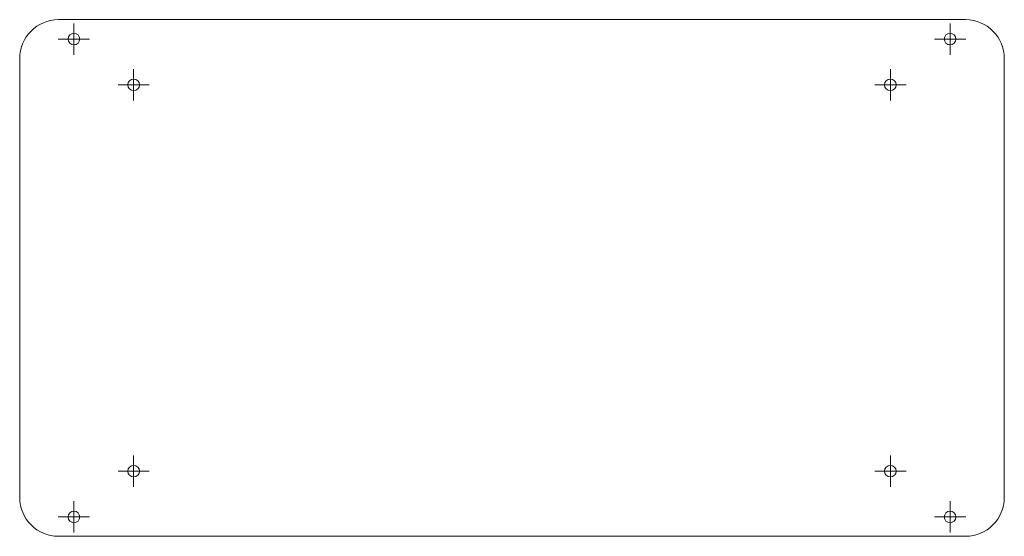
# Model space of a CAD drawing. Header units: millimetres. Extents: x 9 to 263, y 773 to 906.
import ezdxf

# ---------------------------------------------------------------- set-up
doc = ezdxf.new("R2010")
doc.units = ezdxf.units.MM

# ---------------------------------------------------------------- blocks, each defined once
blk = doc.blocks.new('SW_CENTERMARKSYMBOL_0')
at = {"color": 0, "linetype": 'Continuous', "lineweight": 0}
for p, q in [((0, 2.54), (0, 4.04)), ((-2.54, 0), (-4.04, 0)), ((0, 0), (-2.54, 0)), ((0, 0), (0, 2.54)), ((0, 0), (0, -2.54)), ((0, 0), (2.54, 0)), ((2.54, 0), (4.04, 0)), ((0, -2.54), (0, -4.04))]:
    blk.add_line(p, q, dxfattribs=at)
blk = doc.blocks.new('SW_CENTERMARKSYMBOL_1')
at = {"color": 0, "linetype": 'Continuous', "lineweight": 0}
for p, q in [((0, 2.54), (0, 4.04)), ((-2.54, 0), (-4.04, 0)), ((0, 0), (-2.54, 0)), ((0, 0), (0, 2.54)), ((0, 0), (0, -2.54)), ((0, 0), (2.54, 0)), ((2.54, 0), (4.04, 0)), ((0, -2.54), (0, -4.04))]:
    blk.add_line(p, q, dxfattribs=at)
blk = doc.blocks.new('SW_CENTERMARKSYMBOL_2')
at = {"color": 0, "linetype": 'Continuous', "lineweight": 0}
for p, q in [((0, 2.54), (0, 4.04)), ((-2.54, 0), (-4.04, 0)), ((0, 0), (-2.54, 0)), ((0, 0), (0, 2.54)), ((0, 0), (0, -2.54)), ((0, 0), (2.54, 0)), ((2.54, 0), (4.04, 0)), ((0, -2.54), (0, -4.04))]:
    blk.add_line(p, q, dxfattribs=at)
blk = doc.blocks.new('SW_CENTERMARKSYMBOL_3')
at = {"color": 0, "linetype": 'Continuous', "lineweight": 0}
for p, q in [((0, 2.54), (0, 4.04)), ((-2.54, 0), (-4.04, 0)), ((0, 0), (-2.54, 0)), ((0, 0), (0, 2.54)), ((0, 0), (0, -2.54)), ((0, 0), (2.54, 0)), ((2.54, 0), (4.04, 0)), ((0, -2.54), (0, -4.04))]:
    blk.add_line(p, q, dxfattribs=at)
blk = doc.blocks.new('SW_CENTERMARKSYMBOL_4')
at = {"color": 0, "linetype": 'Continuous', "lineweight": 0}
for p, q in [((0, 2.54), (0, 4.04)), ((-2.54, 0), (-4.04, 0)), ((0, 0), (-2.54, 0)), ((0, 0), (0, 2.54)), ((0, 0), (0, -2.54)), ((0, 0), (2.54, 0)), ((2.54, 0), (4.04, 0)), ((0, -2.54), (0, -4.04))]:
    blk.add_line(p, q, dxfattribs=at)
blk = doc.blocks.new('SW_CENTERMARKSYMBOL_5')
at = {"color": 0, "linetype": 'Continuous', "lineweight": 0}
for p, q in [((0, 2.54), (0, 4.04)), ((-2.54, 0), (-4.04, 0)), ((0, 0), (-2.54, 0)), ((0, 0), (0, 2.54)), ((0, 0), (0, -2.54)), ((0, 0), (2.54, 0)), ((2.54, 0), (4.04, 0)), ((0, -2.54), (0, -4.04))]:
    blk.add_line(p, q, dxfattribs=at)
blk = doc.blocks.new('SW_CENTERMARKSYMBOL_6')
at = {"color": 0, "linetype": 'Continuous', "lineweight": 0}
for p, q in [((0, 2.54), (0, 4.04)), ((-2.54, 0), (-4.04, 0)), ((0, 0), (-2.54, 0)), ((0, 0), (0, 2.54)), ((0, 0), (0, -2.54)), ((0, 0), (2.54, 0)), ((2.54, 0), (4.04, 0)), ((0, -2.54), (0, -4.04))]:
    blk.add_line(p, q, dxfattribs=at)
blk = doc.blocks.new('SW_CENTERMARKSYMBOL_7')
at = {"color": 0, "linetype": 'Continuous', "lineweight": 0}
for p, q in [((0, 2.54), (0, 4.04)), ((-2.54, 0), (-4.04, 0)), ((0, 0), (-2.54, 0)), ((0, 0), (0, 2.54)), ((0, 0), (0, -2.54)), ((0, 0), (2.54, 0)), ((2.54, 0), (4.04, 0)), ((0, -2.54), (0, -4.04))]:
    blk.add_line(p, q, dxfattribs=at)

msp = doc.modelspace()

# ---------------------------------------------------------------- linework, layer by layer
at = {"color": 7, "linetype": 'Continuous', "lineweight": 15}
for p, q in [((252.71, 906.12), (18.71, 906.12)), ((8.71, 896.12), (8.71, 782.77)), ((262.71, 782.77), (262.71, 896.12)), ((18.71, 772.77), (252.71, 772.77))]:
    msp.add_line(p, q, dxfattribs=at)
for centre in [(22.71, 901.12), (248.71, 901.12), (38.11, 889.3), (233.31, 889.3), (38.11, 789.58), (233.31, 789.58), (22.71, 777.77), (248.71, 777.77)]:
    msp.add_circle(centre, 1.5, dxfattribs=at)
for centre, start, end in [((18.71, 896.12), 90, 180), ((252.71, 896.12), 0, 90), ((18.71, 782.77), 180, 270), ((252.71, 782.77), 270, 0)]:
    msp.add_arc(centre, 10, start, end, dxfattribs=at)

# ---------------------------------------------------------------- block references
at = {"color": 7, "linetype": 'Continuous', "lineweight": 0}
for name, p in [('SW_CENTERMARKSYMBOL_0', (22.71, 901.12)), ('SW_CENTERMARKSYMBOL_2', (248.71, 901.12)), ('SW_CENTERMARKSYMBOL_6', (38.11, 889.3)), ('SW_CENTERMARKSYMBOL_4', (233.31, 889.3)), ('SW_CENTERMARKSYMBOL_5', (38.11, 789.58)), ('SW_CENTERMARKSYMBOL_7', (233.31, 789.58)), ('SW_CENTERMARKSYMBOL_3', (22.71, 777.77)), ('SW_CENTERMARKSYMBOL_1', (248.71, 777.77))]:
    msp.add_blockref(name, p, dxfattribs=at)

doc.saveas('drawing.dxf')
